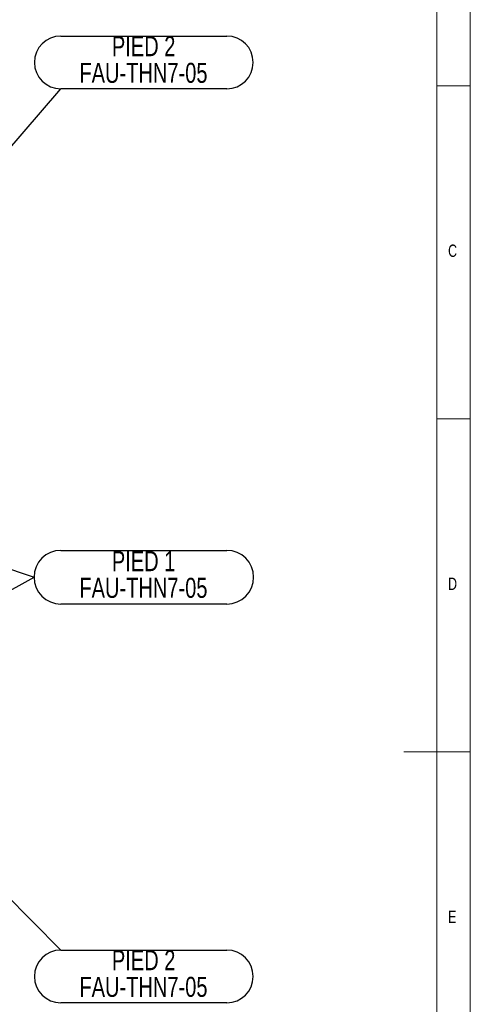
# Model space of a CAD drawing. Header units: millimetres. Extents: x 5 to 589, y 5 to 415.
# Tile 53 of 57: x 521 to 589, y 172 to 320. Entities that reach past the tile are written whole.
import ezdxf

# ---------------------------------------------------------------- set-up
doc = ezdxf.new("R2010")
doc.units = ezdxf.units.MM
doc.layers.add('NOTES', color=6, linetype='Continuous')
doc.styles.add('SLDTEXTSTYLE0', font='TXT', dxfattribs={"width": 0.75})
doc.dimstyles.new('SLDDIMSTYLE2', dxfattribs={"dimtxt": 0.18, "dimasz": 1, "dimexe": 0, "dimexo": 0.0625, "dimgap": 0, "dimtad": 0, "dimtih": 1, "dimtoh": 1, "dimdec": 0, "dimrnd": 1e-09, "dimzin": 0, "dimdsep": 46, "dimtxsty": 'Standard', "dimblk1": 'DOT', "dimblk2": 'DOT', "dimsah": 1, "dimcen": 0.09, "dimadec": 0, "dimazin": 0, "dimtfac": 1, "dimtdec": 0, "dimtofl": 0, "dimtmove": 0, "dimatfit": 3, "dimldrblk": 'DOT', "dimfxl": 1, "dimfrac": 2, "dimtolj": 1, "dimtzin": 0, "dimarcsym": 0})

# ---------------------------------------------------------------- blocks, each defined once
blk = doc.blocks.new('SW_NOTE_4')
at = {"layer": 'NOTES', "color": 0}
for p, q in [((0, 0), (24.91, 0)), ((24.91, -7.92), (0, -7.92))]:
    blk.add_line(p, q, dxfattribs=at)
for centre, start, end in [((0, -3.96), 90, 270), ((24.91, -3.96), 270, 90)]:
    blk.add_arc(centre, 3.96, start, end, dxfattribs=at)
at = {"layer": 'NOTES', "color": 0, "char_height": 3, "attachment_point": 2, "style": 'SLDTEXTSTYLE0'}
for s, insert in [('PIED 2', (12.43, -0.02)), ('FAU-THN7-05', (12.4, -4.02))]:
    blk.add_mtext(s, dxfattribs=dict(at, insert=insert))
blk = doc.blocks.new('_Dot')
at = {"color": 0, "linetype": 'ByBlock', "lineweight": -2}
blk.add_line((-0.5, 0), (-1, 0), dxfattribs=at)
at = {"color": 0, "linetype": 'ByBlock', "const_width": 0.5}
blk.add_lwpolyline([(-0.25, 0, 1), (0.25, 0, 1)], format="xyb", close=True, dxfattribs=at)
blk = doc.blocks.new('SW_NOTE_5')
at = {"layer": 'NOTES', "color": 0}
for p, q in [((0, 7.92), (24.91, 7.92)), ((24.91, 0), (0, 0))]:
    blk.add_line(p, q, dxfattribs=at)
for centre, start, end in [((0, 3.96), 90, 270), ((24.91, 3.96), 270, 90)]:
    blk.add_arc(centre, 3.96, start, end, dxfattribs=at)
at = {"layer": 'NOTES', "color": 0, "char_height": 3, "attachment_point": 2, "style": 'SLDTEXTSTYLE0'}
for s, insert in [('PIED 2', (12.43, 7.89)), ('FAU-THN7-05', (12.4, 3.89))]:
    blk.add_mtext(s, dxfattribs=dict(at, insert=insert))
blk = doc.blocks.new('SW_NOTE_9')
at = {"layer": 'NOTES', "color": 0}
for p, q in [((4.03, 4.03), (28.93, 4.03)), ((28.93, -4.03), (4.03, -4.03))]:
    blk.add_line(p, q, dxfattribs=at)
for centre, start, end in [((4.03, 0), 90, 270), ((28.93, 0), 270, 90)]:
    blk.add_arc(centre, 4.03, start, end, dxfattribs=at)
at = {"layer": 'NOTES', "color": 0, "char_height": 3, "attachment_point": 2, "style": 'SLDTEXTSTYLE0'}
for s, insert in [('PIED 1', (16.45, 3.91)), ('FAU-THN7-05', (16.42, -0.09))]:
    blk.add_mtext(s, dxfattribs=dict(at, insert=insert))

msp = doc.modelspace()

# ---------------------------------------------------------------- linework, layer by layer
at = {"color": 7, "linetype": 'Continuous', "lineweight": 18}
for p, q in [((589, 5), (589, 415)), ((584, 10), (584, 410)), ((589, 310), (584, 310)), ((584, 260), (589, 260)), ((589, 210), (579, 210))]:
    msp.add_line(p, q, dxfattribs=at)

# ---------------------------------------------------------------- block references
at = {"layer": 'NOTES', "color": 211}
for name, p in [('SW_NOTE_5', (527.547, 309.56)), ('SW_NOTE_9', (523.522, 236.226)), ('SW_NOTE_4', (527.547, 180.252))]:
    msp.add_blockref(name, p, dxfattribs=at)

# ---------------------------------------------------------------- texts
at = {"layer": 'NOTES', "color": 211, "char_height": 1.852, "attachment_point": 1, "style": 'SLDTEXTSTYLE0'}
for s, insert in [('C', (585.667, 286.168)), ('D', (585.667, 236.168)), ('E', (585.667, 186.168))]:
    msp.add_mtext(s, dxfattribs=dict(at, insert=insert))

# ---------------------------------------------------------------- leaders
at = {"layer": 'NOTES', "color": 211}
for points in [[(518.983, 299.601), (527.547, 309.56)], [(505.018, 242.481), (523.522, 236.226)], [(505.028, 225.985), (523.522, 236.226)], [(519.058, 188.852), (527.547, 180.252)]]:
    msp.add_leader(points, dimstyle='SLDDIMSTYLE2', dxfattribs=at)

doc.saveas('drawing.dxf')
